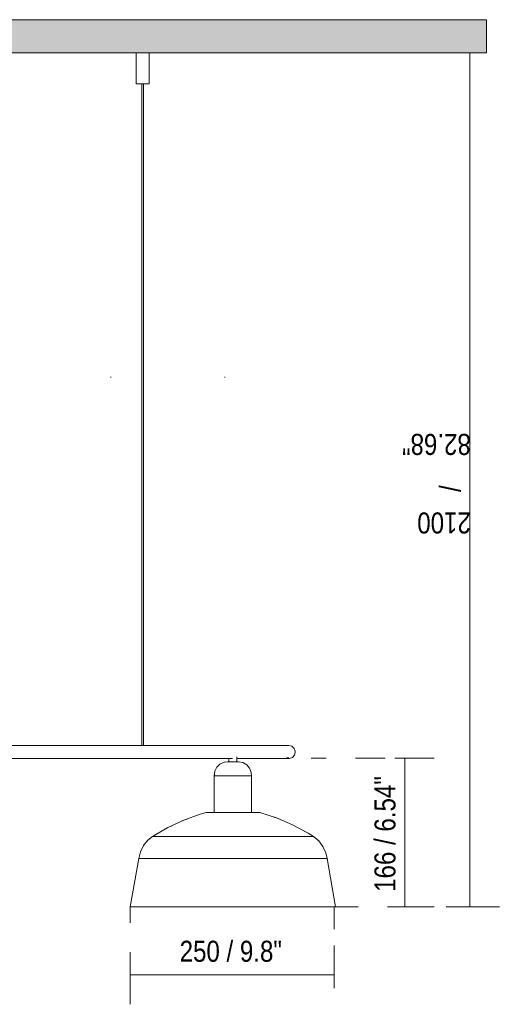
# Model space of a CAD drawing. Header units: millimetres. Extents: x 0 to 8.3, y 0 to 11.7.
# Tile 4 of 5: x 2.2 to 4.1, y 5.4 to 9.4. Entities that reach past the tile are written whole.
import ezdxf

# ---------------------------------------------------------------- set-up
doc = ezdxf.new("R2010")
doc.units = ezdxf.units.MM
doc.layers.add('PDF_Geometría', color=7, linetype='Continuous')
doc.layers.add('PDF_Rellenos sólidos', color=7, linetype='Continuous', true_color=0xe8e8e8)
doc.layers.add('PDF_Texto', color=7, linetype='Continuous', true_color=0x5b5b5b)
doc.styles.add('PDF Arial Narrow', font='ARIALN.TTF')

msp = doc.modelspace()

# ---------------------------------------------------------------- hatches: boundary and pattern name
at = {"layer": 'PDF_Rellenos sólidos', "transparency": 33554559}
msp.add_hatch(color=256, dxfattribs=at).paths.add_polyline_path([(3.4725, 9.2508), (4.0849, 9.2508), (4.0849, 9.3837), (0.355, 9.3837), (0.355, 9.2508), (2.9529, 9.2508)])

# ---------------------------------------------------------------- linework, layer by layer
at = {"layer": 'PDF_Geometría', "lineweight": 9}
msp.add_lwpolyline([(0.355, 9.2508), (4.0849, 9.2508), (4.0849, 9.3837), (0.355, 9.3837)], dxfattribs=at)
at = {"layer": 'PDF_Geometría', "lineweight": 20}
for points in [[(2.7293, 9.1261), (2.7293, 9.2508), (2.7285, 9.2508), (2.7258, 9.2508), (2.7217, 9.2508), (2.7162, 9.2508), (2.7099, 9.2508), (2.7031, 9.2508), (2.6963, 9.2508), (2.69, 9.2508), (2.6845, 9.2508), (2.6804, 9.2508), (2.6778, 9.2508), (2.6769, 9.2508), (2.6769, 9.1261), (2.6778, 9.1261), (2.6804, 9.1261), (2.6845, 9.1261), (2.69, 9.1261), (2.6963, 9.1261)], [(2.7295, 9.1261), (2.7295, 9.2508)], [(2.7258, 9.1261), (2.7285, 9.1261), (2.7293, 9.1261), (2.7285, 9.1261), (2.7258, 9.1261), (2.7217, 9.1261), (2.7162, 9.1261), (2.7099, 9.1261), (2.7031, 9.1261), (2.6963, 9.1261), (2.69, 9.1261), (2.6845, 9.1261), (2.6804, 9.1261), (2.6778, 9.1261), (2.6769, 9.1261)], [(2.6998, 9.1261), (2.6998, 6.4681), (2.7, 6.4681), (2.7002, 6.4681), (2.7004, 6.4681), (2.7012, 6.4681), (2.7021, 6.468), (2.7031, 6.468), (2.7041, 6.4679), (2.705, 6.4679), (2.7058, 6.4679), (2.7062, 6.468), (2.7064, 6.4681), (2.7064, 9.1261)], [(2.7066, 6.4681), (2.7066, 9.1261)], [(2.7099, 9.1261), (2.7162, 9.1261), (2.7217, 9.1261), (2.7256, 9.1261), (2.7218, 9.1261), (2.7164, 9.1261), (2.7101, 9.1261), (2.7164, 9.1261), (2.7218, 9.1261), (2.7256, 9.1261)], [(2.5744, 7.947), (2.5744, 7.9496)], [(3.0336, 7.947), (3.0336, 7.9496)], [(2.7002, 6.4681), (2.6246, 6.4681), (2.5464, 6.4681), (2.4659, 6.4681), (2.3835, 6.4681), (2.2997, 6.4681), (2.215, 6.4681), (2.1297, 6.4681), (2.116, 6.4681), (2.2013, 6.4681), (2.2861, 6.4681), (2.3701, 6.4681), (2.4527, 6.4681), (2.5336, 6.4681), (2.6122, 6.4681), (2.6882, 6.4681), (2.7003, 6.4681)], [(3.2902, 6.4681), (3.2871, 6.4681), (3.2778, 6.4681), (3.2624, 6.4681), (3.2409, 6.4681), (3.2135, 6.4681), (3.1802, 6.4681), (3.1414, 6.4681), (3.0971, 6.4681), (3.0476, 6.4681), (2.9932, 6.4681), (2.9342, 6.4681), (2.8708, 6.4681), (2.8035, 6.4681), (2.7325, 6.4681), (2.7058, 6.4681)], [(2.7062, 6.4681), (2.7781, 6.4681), (2.8468, 6.4681), (2.9117, 6.4681), (2.9723, 6.4681), (3.0284, 6.4681), (3.0797, 6.4681), (3.1259, 6.4681), (3.1668, 6.4681), (3.2021, 6.4681), (3.2316, 6.4681), (3.2553, 6.4681), (3.2729, 6.4681), (3.2845, 6.4681), (3.2898, 6.4681), (3.2902, 6.4681), (3.3025, 6.4651), (3.3119, 6.4567), (3.3163, 6.4448), (3.3165, 6.4419), (3.3134, 6.4296), (3.305, 6.4202), (3.2932, 6.4158), (3.2902, 6.4156)], [(3.0493, 6.4156), (3.0476, 6.4156), (2.9932, 6.4156), (2.9342, 6.4156), (2.8708, 6.4156), (2.8035, 6.4156), (2.7325, 6.4156), (2.6583, 6.4156), (2.5812, 6.4156), (2.5016, 6.4156), (2.42, 6.4156), (2.3368, 6.4156), (2.2525, 6.4156), (2.1674, 6.4156)], [(2.2013, 6.4156), (2.2861, 6.4156), (2.3701, 6.4156), (2.4527, 6.4156), (2.5336, 6.4156), (2.6122, 6.4156), (2.6882, 6.4156), (2.7612, 6.4156), (2.8308, 6.4156), (2.8966, 6.4156), (2.9582, 6.4156), (3.0155, 6.4156), (3.0636, 6.4156)], [(3.0492, 6.4157), (3.0492, 6.4024), (3.0503, 6.4024)], [(3.082, 6.4024), (3.082, 6.4228)], [(3.2831, 6.4209), (3.29, 6.4189), (3.2902, 6.4189)], [(2.9913, 6.3502), (2.9909, 6.3466), (2.9909, 6.199), (2.9909, 6.3466), (2.9929, 6.3645), (3.0008, 6.3806), (3.0137, 6.3932), (3.0301, 6.4006), (3.0435, 6.4024), (3.0465, 6.4024)], [(3.0125, 6.392), (3.0137, 6.3932), (3.0153, 6.3939)], [(3.0301, 6.4006), (3.0312, 6.4008)], [(3.0475, 6.4024), (3.0435, 6.4024)], [(3.0786, 6.4024), (3.0859, 6.4024), (3.0877, 6.4024), (3.0847, 6.4024), (3.0764, 6.4024), (3.0652, 6.4024), (3.0541, 6.4024), (3.0526, 6.4024)], [(3.0877, 6.4024), (3.0837, 6.4024), (3.0828, 6.4024), (3.0847, 6.4024), (3.0877, 6.4024), (3.0918, 6.4017)], [(3.0877, 6.4024), (3.1055, 6.3993), (3.1211, 6.3904), (3.1329, 6.3768), (3.1394, 6.36), (3.1403, 6.3466), (3.1403, 6.199), (3.1403, 6.3466), (3.1399, 6.3521)], [(3.1043, 6.3995), (3.1055, 6.3993), (3.1077, 6.398)], [(3.119, 6.3916), (3.1211, 6.3904), (3.1231, 6.3881)], [(3.1315, 6.3784), (3.1329, 6.3768), (3.134, 6.3738)], [(2.9913, 6.3466), (2.9909, 6.3466), (2.9913, 6.3466)], [(3.1399, 6.3466), (3.1403, 6.3466), (3.1399, 6.3466), (3.1366, 6.3466), (3.1303, 6.3466), (3.1211, 6.3466), (3.1095, 6.3466), (3.096, 6.3466), (3.0811, 6.3466), (3.0656, 6.3466), (3.0501, 6.3466), (3.0352, 6.3466), (3.0217, 6.3466), (3.0101, 6.3466), (3.0009, 6.3466), (2.9945, 6.3466), (2.9913, 6.3466), (2.9909, 6.3466), (2.9913, 6.3466)], [(2.9927, 6.3624), (2.9929, 6.3645), (2.9935, 6.3657)], [(3.1386, 6.3621), (3.1394, 6.36), (3.1395, 6.3584)], [(3.1399, 6.3466), (3.1403, 6.3466), (3.1399, 6.3466)], [(2.923, 6.188), (2.9343, 6.192), (2.9579, 6.199), (2.9343, 6.192), (2.8677, 6.1681), (2.8034, 6.1384), (2.742, 6.1032), (2.7237, 6.0882), (2.706, 6.0663), (2.6935, 6.0411), (2.6868, 6.0138), (2.6525, 5.8194)], [(2.8579, 6.1636), (2.8677, 6.1681), (2.8846, 6.1742)], [(2.9881, 6.199), (2.9763, 6.199), (2.9672, 6.199), (2.9611, 6.199), (2.9581, 6.199), (2.9611, 6.199), (2.9672, 6.199), (2.9763, 6.199), (2.9881, 6.199), (3.0023, 6.199), (3.0184, 6.199), (3.0359, 6.199), (3.0543, 6.199), (3.0731, 6.199), (3.0917, 6.199), (3.1094, 6.199), (3.1258, 6.199), (3.1404, 6.199), (3.1527, 6.199), (3.1624, 6.199), (3.1691, 6.199), (3.1727, 6.199), (3.1731, 6.199), (3.1701, 6.199), (3.164, 6.199), (3.1701, 6.199), (3.1731, 6.199)], [(2.9945, 6.199), (2.9913, 6.199)], [(3.1727, 6.199), (3.1691, 6.199), (3.1624, 6.199), (3.1527, 6.199), (3.1404, 6.199)], [(3.4373, 6.0409), (3.4391, 6.0369), (3.4444, 6.0138), (3.4391, 6.0369), (3.4275, 6.0625), (3.4106, 6.085), (3.3892, 6.1032), (3.3682, 6.116), (3.3058, 6.1493), (3.2406, 6.1771), (3.1733, 6.199)], [(3.2333, 6.1794), (3.2406, 6.1771), (3.259, 6.1692)], [(2.7977, 6.1351), (2.8034, 6.1384), (2.8202, 6.1461)], [(3.2961, 6.1534), (3.3058, 6.1493), (3.3203, 6.1416)], [(2.7196, 6.0831), (2.7237, 6.0882), (2.742, 6.1032), (2.7618, 6.1145)], [(2.7424, 6.1032), (2.7428, 6.1032), (2.7476, 6.1032), (2.7567, 6.1032), (2.77, 6.1032), (2.7873, 6.1032), (2.8083, 6.1032), (2.8328, 6.1032), (2.8605, 6.1032), (2.8909, 6.1032), (2.9237, 6.1032), (2.9585, 6.1032), (2.9946, 6.1032), (3.0318, 6.1032), (3.0694, 6.1032), (3.1069, 6.1032), (3.1439, 6.1032), (3.1798, 6.1032), (3.2142, 6.1032), (3.2465, 6.1032), (3.2765, 6.1032), (3.3035, 6.1032), (3.3274, 6.1032), (3.3477, 6.1032), (3.3642, 6.1032), (3.3766, 6.1032), (3.3849, 6.1032), (3.3888, 6.1032)], [(3.3523, 6.1245), (3.3682, 6.116), (3.3892, 6.1032), (3.3948, 6.0984)], [(2.7036, 6.0615), (2.706, 6.0663), (2.7093, 6.0704)], [(3.4054, 6.0894), (3.4106, 6.085), (3.4142, 6.0802)], [(3.4254, 6.0654), (3.4275, 6.0625), (3.428, 6.0615)], [(3.4787, 5.8194), (3.4444, 6.0138), (3.4423, 6.0138), (3.4361, 6.0138), (3.4258, 6.0138), (3.4116, 6.0138), (3.3936, 6.0138), (3.372, 6.0138), (3.3471, 6.0138), (3.319, 6.0138), (3.2882, 6.0138), (3.255, 6.0138), (3.2197, 6.0138), (3.1826, 6.0138), (3.1443, 6.0138), (3.1052, 6.0138), (3.0656, 6.0138), (3.026, 6.0138), (2.9868, 6.0138), (2.9485, 6.0138), (2.9115, 6.0138), (2.8762, 6.0138), (2.843, 6.0138), (2.8121, 6.0138), (2.7841, 6.0138), (2.7592, 6.0138), (2.7376, 6.0138), (2.7196, 6.0138), (2.7054, 6.0138), (2.6951, 6.0138), (2.6889, 6.0138), (2.6868, 6.0138)], [(2.6923, 6.0361), (2.6935, 6.0411), (2.6968, 6.0479)], [(2.7581, 5.8194), (2.7314, 5.8194), (2.7079, 5.8194), (2.6882, 5.8194), (2.6727, 5.8194), (2.6615, 5.8194), (2.6548, 5.8194), (2.6525, 5.8194), (2.6548, 5.8194), (2.6615, 5.8194), (2.6727, 5.8194), (2.6882, 5.8194), (2.7079, 5.8194), (2.7314, 5.8194), (2.7586, 5.8194), (2.7892, 5.8194), (2.8228, 5.8194), (2.8591, 5.8194), (2.8976, 5.8194), (2.9379, 5.8194), (2.9797, 5.8194), (3.0224, 5.8194), (3.0656, 5.8194), (3.1088, 5.8194), (3.1515, 5.8194), (3.1932, 5.8194), (3.2336, 5.8194), (3.2721, 5.8194), (3.3084, 5.8194), (3.342, 5.8194), (3.3726, 5.8194), (3.3998, 5.8194), (3.4233, 5.8194), (3.443, 5.8194), (3.4584, 5.8194), (3.4696, 5.8194), (3.4764, 5.8194), (3.4787, 5.8194), (3.4764, 5.8194), (3.4696, 5.8194), (3.4584, 5.8194), (3.443, 5.8194), (3.4233, 5.8194), (3.3998, 5.8194), (3.3726, 5.8194), (3.3426, 5.8194)], [(2.6607, 5.8194), (2.6592, 5.8194), (2.6607, 5.8194)], [(2.6607, 5.8194), (2.6592, 5.8194), (2.6607, 5.8194)], [(2.8228, 5.8194), (2.7892, 5.8194), (2.7586, 5.8194)], [(3.342, 5.8194), (3.3084, 5.8194), (3.2721, 5.8194), (3.2336, 5.8194), (3.1932, 5.8194), (3.1515, 5.8194), (3.1088, 5.8194), (3.0656, 5.8194), (3.0224, 5.8194), (2.9797, 5.8194), (2.9379, 5.8194), (2.8976, 5.8194), (2.8591, 5.8194), (2.823, 5.8194)], [(3.44, 5.8194), (3.4553, 5.8194), (3.4664, 5.8194), (3.4725, 5.8194)], [(3.4725, 5.8194), (3.4664, 5.8194), (3.4553, 5.8194), (3.44, 5.8194)], [(3.44, 5.8194), (3.4553, 5.8194), (3.4664, 5.8194), (3.4725, 5.8194)], [(3.4725, 5.8194), (3.4664, 5.8194), (3.4553, 5.8194), (3.44, 5.8194)], [(3.4731, 5.8194), (3.4753, 5.8194), (3.4731, 5.8194)], [(3.4731, 5.8194), (3.4753, 5.8194), (3.4731, 5.8194)], [(3.4731, 5.8194), (3.4753, 5.8194), (3.4731, 5.8194)], [(3.4731, 5.8194), (3.4753, 5.8194), (3.4731, 5.8194)]]:
    msp.add_lwpolyline(points, dxfattribs=at)
at = {"layer": 'PDF_Geometría', "color": 251, "lineweight": 9, "true_color": 0x5b5b5b}
for points in [[(3.9008, 9.2508), (4.0189, 9.2508), (4.0189, 5.8194), (4.137, 5.8194)], [(4.0189, 9.2508), (4.0582, 9.2508)], [(3.7564, 6.4179), (3.7171, 6.4179)], [(3.8745, 6.4179), (3.7564, 6.4179), (3.7564, 5.8194), (3.8745, 5.8194)], [(3.7564, 5.8194), (3.7171, 5.8194)], [(4.0189, 5.8194), (3.9795, 5.8194)], [(2.6525, 5.4285), (2.6525, 5.5466), (3.4725, 5.5466), (3.4725, 5.6647)], [(2.6525, 5.5466), (2.6525, 5.586)], [(3.4725, 5.5466), (3.4725, 5.5072)]]:
    msp.add_lwpolyline(points, dxfattribs=at)
at = {"layer": 'PDF_Geometría', "color": 254, "lineweight": 9, "true_color": 0xd2d2d2}
for points in [[(4.0849, 9.2508), (4.0193, 9.2508)], [(3.3804, 6.4179), (3.4411, 6.4179)], [(3.5592, 6.4179), (3.6773, 6.4179)], [(3.7954, 6.4179), (3.8561, 6.4179)], [(2.6525, 5.8194), (2.6525, 5.7554)], [(3.5693, 5.8194), (3.4725, 5.8194), (3.4725, 5.7299)], [(3.6874, 5.8194), (3.8055, 5.8194)], [(3.9236, 5.8194), (4.0203, 5.8194)], [(2.6525, 5.6373), (2.6525, 5.5733)], [(3.4725, 5.6118), (3.4725, 5.4937)]]:
    msp.add_lwpolyline(points, dxfattribs=at)
at = {"layer": 'PDF_Geometría', "lineweight": 20}
for points in [[(2.677, 9.1261), (2.6779, 9.1261), (2.6806, 9.1261), (2.6847, 9.1261), (2.6902, 9.1261), (2.6965, 9.1261), (2.6902, 9.1261), (2.6847, 9.1261), (2.6806, 9.1261), (2.6779, 9.1261)], [(2.726, 9.1261), (2.7286, 9.1261), (2.7295, 9.1261), (2.7286, 9.1261)], [(3.0819, 6.4156), (3.1154, 6.4156), (3.1575, 6.4156), (3.1942, 6.4156), (3.2251, 6.4156), (3.2502, 6.4156), (3.2693, 6.4156), (3.2823, 6.4156), (3.2891, 6.4156), (3.2902, 6.4156), (3.2871, 6.4156), (3.2778, 6.4156), (3.2624, 6.4156), (3.2409, 6.4156), (3.2135, 6.4156), (3.1802, 6.4156), (3.1414, 6.4156), (3.0971, 6.4156)], [(3.0526, 6.4024), (3.0453, 6.4024), (3.0435, 6.4024), (3.0465, 6.4024)], [(2.9585, 6.199), (2.962, 6.199), (2.9688, 6.199), (2.962, 6.199)], [(2.9692, 6.199), (2.9784, 6.199), (2.9908, 6.199), (2.9784, 6.199)], [(3.1431, 6.199), (3.1549, 6.199), (3.164, 6.199), (3.1549, 6.199)], [(2.7581, 5.8194), (2.7314, 5.8194), (2.7079, 5.8194), (2.6882, 5.8194), (2.6727, 5.8194), (2.6615, 5.8194), (2.6548, 5.8194), (2.6525, 5.8194), (2.6548, 5.8194), (2.6615, 5.8194), (2.6727, 5.8194), (2.6882, 5.8194), (2.7079, 5.8194), (2.7314, 5.8194)], [(2.7341, 5.8194), (2.7611, 5.8194), (2.7914, 5.8194), (2.8248, 5.8194), (2.8607, 5.8194), (2.8989, 5.8194), (2.939, 5.8194), (2.9804, 5.8194), (3.0228, 5.8194), (3.0656, 5.8194), (3.1084, 5.8194), (3.1508, 5.8194), (3.1922, 5.8194), (3.2323, 5.8194), (3.2705, 5.8194), (3.3064, 5.8194), (3.3398, 5.8194), (3.3701, 5.8194), (3.3971, 5.8194), (3.4204, 5.8194), (3.4399, 5.8194), (3.4204, 5.8194), (3.3971, 5.8194), (3.3701, 5.8194), (3.3398, 5.8194), (3.3064, 5.8194), (3.2705, 5.8194), (3.2323, 5.8194), (3.1922, 5.8194), (3.1508, 5.8194), (3.1084, 5.8194), (3.0656, 5.8194), (3.0228, 5.8194), (2.9804, 5.8194), (2.939, 5.8194), (2.8989, 5.8194), (2.8607, 5.8194), (2.8248, 5.8194), (2.7914, 5.8194), (2.7611, 5.8194), (2.7341, 5.8194), (2.7107, 5.8194), (2.6913, 5.8194), (2.6759, 5.8194), (2.6648, 5.8194), (2.6581, 5.8194), (2.6559, 5.8194), (2.6581, 5.8194), (2.6648, 5.8194), (2.6759, 5.8194), (2.6913, 5.8194), (2.7107, 5.8194)], [(3.3971, 5.8194), (3.3701, 5.8194), (3.3398, 5.8194), (3.3064, 5.8194), (3.2705, 5.8194), (3.2323, 5.8194), (3.1922, 5.8194), (3.1508, 5.8194), (3.1084, 5.8194), (3.0656, 5.8194), (3.0228, 5.8194), (2.9804, 5.8194), (2.939, 5.8194), (2.8989, 5.8194), (2.8607, 5.8194), (2.8248, 5.8194), (2.7914, 5.8194), (2.7611, 5.8194), (2.7341, 5.8194), (2.7107, 5.8194), (2.6913, 5.8194), (2.6759, 5.8194), (2.6648, 5.8194), (2.6581, 5.8194), (2.6559, 5.8194), (2.6581, 5.8194), (2.6648, 5.8194), (2.6759, 5.8194), (2.6913, 5.8194), (2.7107, 5.8194), (2.7341, 5.8194), (2.7611, 5.8194), (2.7914, 5.8194), (2.8248, 5.8194), (2.8607, 5.8194), (2.8989, 5.8194), (2.939, 5.8194), (2.9804, 5.8194), (3.0228, 5.8194), (3.0656, 5.8194), (3.1084, 5.8194), (3.1508, 5.8194), (3.1922, 5.8194), (3.2323, 5.8194), (3.2705, 5.8194), (3.3064, 5.8194), (3.3398, 5.8194), (3.3701, 5.8194), (3.3971, 5.8194), (3.4204, 5.8194), (3.4399, 5.8194), (3.4204, 5.8194)], [(2.7341, 5.8194), (2.7107, 5.8194), (2.6913, 5.8194), (2.6759, 5.8194), (2.6648, 5.8194), (2.6581, 5.8194), (2.6559, 5.8194), (2.6581, 5.8194), (2.6648, 5.8194), (2.6759, 5.8194), (2.6913, 5.8194), (2.7107, 5.8194), (2.7341, 5.8194), (2.7611, 5.8194), (2.7914, 5.8194), (2.8248, 5.8194), (2.8607, 5.8194), (2.8989, 5.8194), (2.939, 5.8194), (2.9804, 5.8194), (3.0228, 5.8194), (3.0656, 5.8194), (3.1084, 5.8194), (3.1508, 5.8194), (3.1922, 5.8194), (3.2323, 5.8194), (3.2705, 5.8194), (3.3064, 5.8194), (3.3398, 5.8194), (3.3701, 5.8194), (3.3971, 5.8194), (3.4204, 5.8194), (3.4399, 5.8194), (3.4204, 5.8194), (3.3971, 5.8194), (3.3701, 5.8194), (3.3398, 5.8194), (3.3064, 5.8194), (3.2705, 5.8194), (3.2323, 5.8194), (3.1922, 5.8194), (3.1508, 5.8194), (3.1084, 5.8194), (3.0656, 5.8194), (3.0228, 5.8194), (2.9804, 5.8194), (2.939, 5.8194), (2.8989, 5.8194), (2.8607, 5.8194), (2.8248, 5.8194), (2.7914, 5.8194), (2.7611, 5.8194)], [(3.3971, 5.8194), (3.4204, 5.8194), (3.4399, 5.8194), (3.4204, 5.8194), (3.3971, 5.8194), (3.3701, 5.8194), (3.3398, 5.8194), (3.3064, 5.8194), (3.2705, 5.8194), (3.2323, 5.8194), (3.1922, 5.8194), (3.1508, 5.8194), (3.1084, 5.8194), (3.0656, 5.8194), (3.0228, 5.8194), (2.9804, 5.8194), (2.939, 5.8194), (2.8989, 5.8194), (2.8607, 5.8194), (2.8248, 5.8194), (2.7914, 5.8194), (2.7611, 5.8194), (2.7341, 5.8194), (2.7107, 5.8194), (2.6913, 5.8194), (2.6759, 5.8194), (2.6648, 5.8194), (2.6581, 5.8194), (2.6559, 5.8194), (2.6581, 5.8194), (2.6648, 5.8194), (2.6759, 5.8194), (2.6913, 5.8194), (2.7107, 5.8194), (2.7341, 5.8194), (2.7611, 5.8194), (2.7914, 5.8194), (2.8248, 5.8194), (2.8607, 5.8194), (2.8989, 5.8194), (2.939, 5.8194), (2.9804, 5.8194), (3.0228, 5.8194), (3.0656, 5.8194), (3.1084, 5.8194), (3.1508, 5.8194), (3.1922, 5.8194), (3.2323, 5.8194), (3.2705, 5.8194), (3.3064, 5.8194), (3.3398, 5.8194), (3.3701, 5.8194)], [(3.3944, 5.8194), (3.4176, 5.8194), (3.4369, 5.8194), (3.4521, 5.8194), (3.4631, 5.8194), (3.4698, 5.8194), (3.472, 5.8194), (3.4698, 5.8194), (3.4631, 5.8194), (3.4521, 5.8194), (3.4369, 5.8194), (3.4176, 5.8194), (3.3944, 5.8194), (3.3676, 5.8194), (3.3375, 5.8194), (3.3045, 5.8194), (3.2688, 5.8194), (3.2309, 5.8194), (3.1912, 5.8194), (3.1501, 5.8194), (3.1081, 5.8194), (3.0656, 5.8194), (3.0231, 5.8194), (2.9811, 5.8194), (2.94, 5.8194), (2.9003, 5.8194), (2.8624, 5.8194), (2.8267, 5.8194), (2.7937, 5.8194), (2.7636, 5.8194), (2.7368, 5.8194), (2.7136, 5.8194), (2.6943, 5.8194), (2.6791, 5.8194), (2.6681, 5.8194), (2.6614, 5.8194), (2.6681, 5.8194), (2.6791, 5.8194), (2.6943, 5.8194), (2.7136, 5.8194), (2.7368, 5.8194), (2.7636, 5.8194), (2.7937, 5.8194), (2.8267, 5.8194), (2.8624, 5.8194), (2.9003, 5.8194), (2.94, 5.8194), (2.9811, 5.8194), (3.0231, 5.8194), (3.0656, 5.8194), (3.1081, 5.8194), (3.1501, 5.8194), (3.1912, 5.8194), (3.2309, 5.8194), (3.2688, 5.8194), (3.3045, 5.8194), (3.3375, 5.8194), (3.3676, 5.8194)], [(3.3944, 5.8194), (3.3676, 5.8194), (3.3375, 5.8194), (3.3045, 5.8194), (3.2688, 5.8194), (3.2309, 5.8194), (3.1912, 5.8194), (3.1501, 5.8194), (3.1081, 5.8194), (3.0656, 5.8194), (3.0231, 5.8194), (2.9811, 5.8194), (2.94, 5.8194), (2.9003, 5.8194), (2.8624, 5.8194), (2.8267, 5.8194), (2.7937, 5.8194), (2.7636, 5.8194), (2.7368, 5.8194), (2.7136, 5.8194), (2.6943, 5.8194), (2.6791, 5.8194), (2.6681, 5.8194), (2.6614, 5.8194), (2.6681, 5.8194), (2.6791, 5.8194), (2.6943, 5.8194), (2.7136, 5.8194), (2.7368, 5.8194), (2.7636, 5.8194), (2.7937, 5.8194), (2.8267, 5.8194), (2.8624, 5.8194), (2.9003, 5.8194), (2.94, 5.8194), (2.9811, 5.8194), (3.0231, 5.8194), (3.0656, 5.8194), (3.1081, 5.8194), (3.1501, 5.8194), (3.1912, 5.8194), (3.2309, 5.8194), (3.2688, 5.8194), (3.3045, 5.8194), (3.3375, 5.8194), (3.3676, 5.8194), (3.3944, 5.8194), (3.4176, 5.8194), (3.4369, 5.8194), (3.4521, 5.8194), (3.4631, 5.8194), (3.4698, 5.8194), (3.472, 5.8194), (3.4698, 5.8194), (3.4631, 5.8194), (3.4521, 5.8194), (3.4369, 5.8194), (3.4176, 5.8194)], [(2.8228, 5.8194), (2.7892, 5.8194), (2.7586, 5.8194), (2.7892, 5.8194)], [(3.342, 5.8194), (3.3084, 5.8194), (3.2721, 5.8194), (3.2336, 5.8194), (3.1932, 5.8194), (3.1515, 5.8194), (3.1088, 5.8194), (3.0656, 5.8194), (3.0224, 5.8194), (2.9797, 5.8194), (2.9379, 5.8194), (2.8976, 5.8194), (2.8591, 5.8194), (2.823, 5.8194), (2.8591, 5.8194), (2.8976, 5.8194), (2.9379, 5.8194), (2.9797, 5.8194), (3.0224, 5.8194), (3.0656, 5.8194), (3.1088, 5.8194), (3.1515, 5.8194), (3.1932, 5.8194), (3.2336, 5.8194), (3.2721, 5.8194), (3.3084, 5.8194)], [(3.3998, 5.8194), (3.3726, 5.8194), (3.3426, 5.8194), (3.3726, 5.8194), (3.3998, 5.8194), (3.4233, 5.8194), (3.443, 5.8194), (3.4584, 5.8194), (3.4696, 5.8194), (3.4764, 5.8194), (3.4787, 5.8194), (3.4764, 5.8194), (3.4696, 5.8194), (3.4584, 5.8194), (3.443, 5.8194), (3.4233, 5.8194)], [(3.44, 5.8194), (3.4553, 5.8194), (3.4664, 5.8194), (3.4725, 5.8194), (3.4664, 5.8194), (3.4553, 5.8194)], [(3.44, 5.8194), (3.4553, 5.8194), (3.4664, 5.8194), (3.4725, 5.8194), (3.4664, 5.8194), (3.4553, 5.8194)]]:
    msp.add_lwpolyline(points, close=True, dxfattribs=at)

# ---------------------------------------------------------------- texts
at = {"layer": 'PDF_Texto', "attachment_point": 4, "style": 'PDF Arial Narrow'}
for s, insert, char_height, rotation in [('82.68"', (4.0223, 7.6781), 0.0845, 180), ('/', (3.9401, 7.4865), 0.0845, 90), ('2100', (4.0223, 7.3628), 0.0845, 180), ('166 / 6.54"', (3.6777, 5.8802), 0.084498, 90)]:
    msp.add_mtext(s, dxfattribs=dict(at, insert=insert, char_height=char_height, rotation=rotation))
at = {"layer": 'PDF_Texto', "insert": (2.8515, 5.641), "char_height": 0.0845, "attachment_point": 4, "style": 'PDF Arial Narrow'}
msp.add_mtext('250 / 9.8"', dxfattribs=at)

doc.saveas('drawing.dxf')
